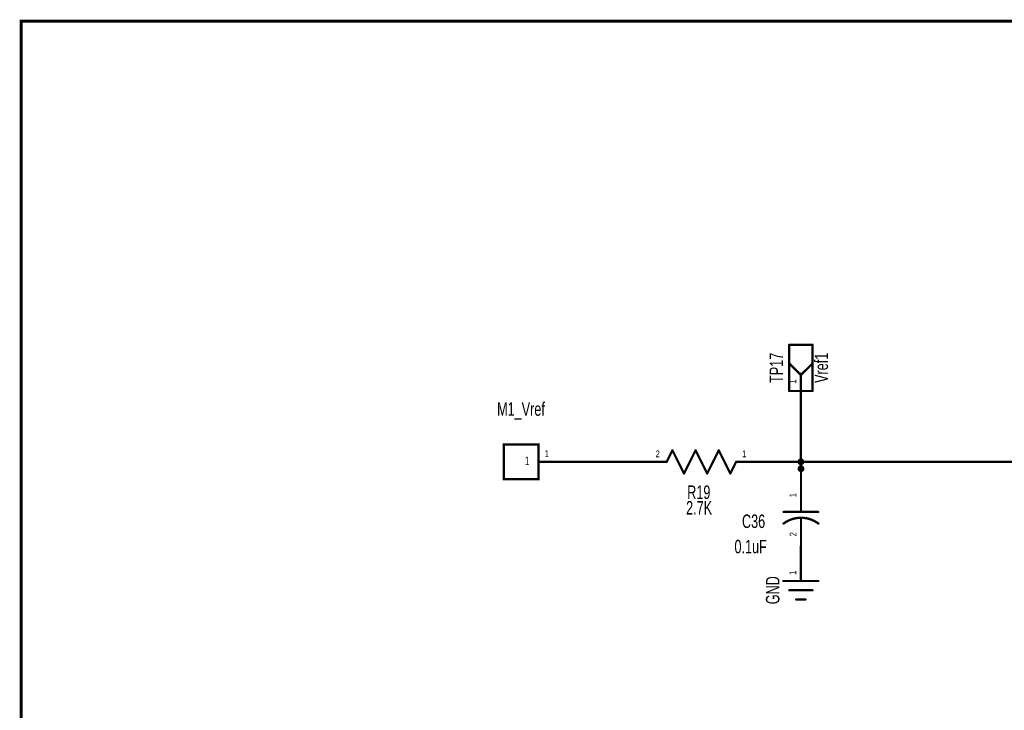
# Model space of a CAD drawing. Extents: x -2.1 to 9.4, y -2.2 to 5.9.
# Tile 2 of 7: x -2.1 to 2.2, y 2.9 to 5.9. Entities that reach past the tile are written whole.
import ezdxf
from ezdxf.enums import TextEntityAlignment as Align

# ---------------------------------------------------------------- set-up
doc = ezdxf.new("R2010")
doc.units = 0
for name, color, linetype in [('Element', 253, 'CONTINUOUS'), ('Net', 50, 'CONTINUOUS'), ('Pin', 50, 'CONTINUOUS'), ('Titles', 253, 'CONTINUOUS')]:
    doc.layers.add(name, color=color, linetype=linetype)

msp = doc.modelspace()

# ---------------------------------------------------------------- linework, layer by layer
at = {"layer": 'Element', "linetype": 'CONTINUOUS'}
for points, const_width in [([(1.2299, 4.4497, 1), (1.2349, 4.4497, 1), (1.2299, 4.4497, 1)], 0.0049), ([(1.2299, 4.4497, 1), (1.2349, 4.4497, 1), (1.2299, 4.4497, 1)], 0.0049), ([(1.3299, 4.4497, 1), (1.3349, 4.4497, 1), (1.3299, 4.4497, 1)], 0.0049), ([(1.3299, 4.4497, 1), (1.3349, 4.4497, 1), (1.3299, 4.4497, 1)], 0.0049), ([(1.2299, 4.3685, 1), (1.2349, 4.3685, 1), (1.2299, 4.3685, 1)], 0.0049), ([(1.3299, 4.3685, 1), (1.3349, 4.3685, 1), (1.3299, 4.3685, 1)], 0.0049), ([(1.2799, 4.3247, 1), (1.2849, 4.3247, 1), (1.2799, 4.3247, 1)], 0.0049), ([(1.2799, 4.3185, 1), (1.2849, 4.3185, 1), (1.2799, 4.3185, 1)], 0.0049), ([(1.2799, 4.3185, 1), (1.2849, 4.3185, 1), (1.2799, 4.3185, 1)], 0.0049), ([(1.2299, 4.2497, 1), (1.2349, 4.2497, 1), (1.2299, 4.2497, 1)], 0.0049), ([(1.2299, 4.2497, 1), (1.2349, 4.2497, 1), (1.2299, 4.2497, 1)], 0.0049), ([(1.2799, 4.2497, 1), (1.2849, 4.2497, 1), (1.2799, 4.2497, 1)], 0.0049), ([(1.3299, 4.2497, 1), (1.3349, 4.2497, 1), (1.3299, 4.2497, 1)], 0.0049), ([(1.3299, 4.2497, 1), (1.3349, 4.2497, 1), (1.3299, 4.2497, 1)], 0.0049), ([(0.7255, 3.9934, 1), (0.7305, 3.9934, 1), (0.7255, 3.9934, 1)], 0.0049), ([(0.7255, 3.9934, 1), (0.7305, 3.9934, 1), (0.7255, 3.9934, 1)], 0.0049), ([(0.8255, 3.9934, 1), (0.8305, 3.9934, 1), (0.8255, 3.9934, 1)], 0.0049), ([(0.8255, 3.9934, 1), (0.8305, 3.9934, 1), (0.8255, 3.9934, 1)], 0.0049), ([(0.9255, 3.9934, 1), (0.9305, 3.9934, 1), (0.9255, 3.9934, 1)], 0.0049), ([(0.9255, 3.9934, 1), (0.9305, 3.9934, 1), (0.9255, 3.9934, 1)], 0.0049), ([(0.7005, 3.9434, 1), (0.7055, 3.9434, 1), (0.7005, 3.9434, 1)], 0.0049), ([(1.0005, 3.9434, 1), (1.0055, 3.9434, 1), (1.0005, 3.9434, 1)], 0.0049), ([(0.7755, 3.8934, 1), (0.7805, 3.8934, 1), (0.7755, 3.8934, 1)], 0.0049), ([(0.7755, 3.8934, 1), (0.7805, 3.8934, 1), (0.7755, 3.8934, 1)], 0.0049), ([(0.8755, 3.8934, 1), (0.8805, 3.8934, 1), (0.8755, 3.8934, 1)], 0.0049), ([(0.8755, 3.8934, 1), (0.8805, 3.8934, 1), (0.8755, 3.8934, 1)], 0.0049), ([(0.9755, 3.8934, 1), (0.9805, 3.8934, 1), (0.9755, 3.8934, 1)], 0.0049), ([(0.9755, 3.8934, 1), (0.9805, 3.8934, 1), (0.9755, 3.8934, 1)], 0.0049), ([(1.2805, 3.764, 1), (1.2854, 3.764, 1), (1.2805, 3.764, 1)], 0.0049), ([(1.2055, 3.727, 1), (1.2104, 3.727, 1), (1.2055, 3.727, 1)], 0.0049), ([(1.2805, 3.727, 1), (1.2854, 3.727, 1), (1.2805, 3.727, 1)], 0.0049), ([(1.2805, 3.702, 1), (1.2854, 3.702, 1), (1.2805, 3.702, 1)], 0.0049), ([(1.3555, 3.727, 1), (1.3604, 3.727, 1), (1.3555, 3.727, 1)], 0.0049), ([(1.2052, 3.6768, 1), (1.2102, 3.6768, 1), (1.2052, 3.6768, 1)], 0.005), ([(1.2805, 3.664, 1), (1.2854, 3.664, 1), (1.2805, 3.664, 1)], 0.0049), ([(1.3557, 3.6768, 1), (1.3607, 3.6768, 1), (1.3557, 3.6768, 1)], 0.005), ([(1.205, 3.4287, 1), (1.2099, 3.4287, 1), (1.205, 3.4287, 1)], 0.0049), ([(1.355, 3.4287, 1), (1.3599, 3.4287, 1), (1.355, 3.4287, 1)], 0.0049), ([(1.23, 3.3887, 1), (1.2349, 3.3887, 1), (1.23, 3.3887, 1)], 0.0049), ([(1.33, 3.3887, 1), (1.3349, 3.3887, 1), (1.33, 3.3887, 1)], 0.0049), ([(1.26, 3.3487, 1), (1.2649, 3.3487, 1), (1.26, 3.3487, 1)], 0.0049), ([(1.3, 3.3487, 1), (1.3049, 3.3487, 1), (1.3, 3.3487, 1)], 0.0049)]:
    msp.add_lwpolyline(points, format="xyb", dxfattribs=dict(at, const_width=const_width))
for points, const_width in [([(1.2324, 4.4497), (1.3324, 4.4497)], 0.0098), ([(1.2324, 4.2497), (1.2324, 4.4497)], 0.0098), ([(1.3324, 4.4497), (1.3324, 4.2497)], 0.0098), ([(1.2324, 4.3685), (1.2824, 4.3185)], 0.0098), ([(1.3324, 4.3685), (1.2824, 4.3185)], 0.0098), ([(1.2824, 4.3247), (1.2824, 4.2497)], 0.0098), ([(1.3324, 4.2497), (1.2324, 4.2497)], 0.0098), ([(0.1499, 4.019), (0, 4.019), (0, 3.869), (0.1499, 3.869), (0.1499, 4.019)], 0.0098), ([(0.728, 3.9934), (0.703, 3.9434)], 0.0098), ([(0.778, 3.8934), (0.728, 3.9934)], 0.0098), ([(0.828, 3.9934), (0.778, 3.8934)], 0.0098), ([(0.878, 3.8934), (0.828, 3.9934)], 0.0098), ([(0.928, 3.9934), (0.878, 3.8934)], 0.0098), ([(0.978, 3.8934), (0.928, 3.9934)], 0.0098), ([(1.003, 3.9434), (0.978, 3.8934)], 0.0098), ([(1.2829, 3.764), (1.2829, 3.727)], 0.0098), ([(1.3582, 3.6768), (1.3516, 3.6815), (1.3447, 3.6857), (1.3375, 3.6895), (1.3302, 3.6927), (1.3226, 3.6956), (1.3149, 3.6979), (1.307, 3.6997), (1.299, 3.701), (1.291, 3.7017), (1.2829, 3.702), (1.2749, 3.7017), (1.2668, 3.701), (1.2589, 3.6997), (1.251, 3.6979), (1.2433, 3.6955), (1.2357, 3.6927), (1.2283, 3.6894), (1.2212, 3.6857), (1.2143, 3.6815), (1.2077, 3.6768)], 0.01), ([(1.2079, 3.727), (1.3579, 3.727)], 0.0098), ([(1.2829, 3.702), (1.2829, 3.664)], 0.0098), ([(1.2074, 3.4287), (1.3574, 3.4287)], 0.0098), ([(1.2324, 3.3887), (1.3324, 3.3887)], 0.0098), ([(1.2624, 3.3487), (1.3024, 3.3487)], 0.0098)]:
    msp.add_lwpolyline(points, dxfattribs=dict(at, const_width=const_width))
at = {"layer": 'Net', "linetype": 'CONTINUOUS', "const_width": 0.0049}
for points in [[(1.2799, 4.1747, 1), (1.2849, 4.1747, 1), (1.2799, 4.1747, 1)], [(0.2974, 3.9434, 1), (0.3024, 3.9434, 1), (0.2974, 3.9434, 1)], [(0.5505, 3.9434, 1), (0.5555, 3.9434, 1), (0.5505, 3.9434, 1)], [(1.1505, 3.9434, 1), (1.1555, 3.9434, 1), (1.1505, 3.9434, 1)], [(1.2701, 3.9434, 1), (1.275, 3.9434, 1), (1.2701, 3.9434, 1)], [(1.2706, 3.914, 1), (1.2756, 3.914, 1), (1.2706, 3.914, 1)], [(1.2799, 3.9434, 1), (1.2849, 3.9434, 1), (1.2799, 3.9434, 1)], [(1.2799, 3.914, 1), (1.2849, 3.914, 1), (1.2799, 3.914, 1)], [(1.2799, 3.914, 1), (1.2849, 3.914, 1), (1.2799, 3.914, 1)], [(1.2805, 3.9434, 1), (1.2854, 3.9434, 1), (1.2805, 3.9434, 1)], [(1.2805, 3.9434, 1), (1.2854, 3.9434, 1), (1.2805, 3.9434, 1)], [(1.2805, 3.914, 1), (1.2854, 3.914, 1), (1.2805, 3.914, 1)], [(1.2805, 3.914, 1), (1.2854, 3.914, 1), (1.2805, 3.914, 1)], [(1.2805, 3.5787, 1), (1.2854, 3.5787, 1), (1.2805, 3.5787, 1)], [(1.2805, 3.514, 1), (1.2854, 3.514, 1), (1.2805, 3.514, 1)]]:
    msp.add_lwpolyline(points, format="xyb", dxfattribs=at)
at = {"layer": 'Net', "linetype": 'CONTINUOUS', "const_width": 0.0098}
for points in [[(1.2824, 4.1747), (1.2824, 3.914)], [(1.2726, 3.9434), (1.273, 3.9404), (1.2744, 3.9377), (1.2766, 3.9355), (1.2794, 3.9341), (1.2824, 3.9336), (1.2854, 3.9341), (1.2882, 3.9355), (1.2904, 3.9377), (1.2918, 3.9404), (1.2922, 3.9434), (1.2918, 3.9465), (1.2904, 3.9492), (1.2882, 3.9514), (1.2854, 3.9528), (1.2824, 3.9533), (1.2794, 3.9528), (1.2766, 3.9514), (1.2744, 3.9492), (1.273, 3.9465), (1.2726, 3.9434)], [(0.2999, 3.9434), (0.553, 3.9434)], [(1.153, 3.9434), (1.2829, 3.9434)], [(1.2731, 3.914), (1.2736, 3.911), (1.275, 3.9082), (1.2772, 3.906), (1.2799, 3.9046), (1.2829, 3.9042), (1.286, 3.9046), (1.2887, 3.906), (1.2909, 3.9082), (1.2923, 3.911), (1.2928, 3.914), (1.2923, 3.917), (1.2909, 3.9198), (1.2887, 3.922), (1.286, 3.9234), (1.2829, 3.9238), (1.2799, 3.9234), (1.2772, 3.922), (1.275, 3.9198), (1.2736, 3.917), (1.2731, 3.914)], [(2.2759, 3.9434), (1.2824, 3.9434)], [(1.2824, 3.914), (1.2829, 3.914)], [(1.2829, 3.9434), (1.2829, 3.914)], [(1.2829, 3.5787), (1.2829, 3.514)]]:
    msp.add_lwpolyline(points, dxfattribs=at)
at = {"layer": 'Pin', "linetype": 'CONTINUOUS', "const_width": 0.0049}
for points in [[(1.2799, 4.3247, 1), (1.2849, 4.3247, 1), (1.2799, 4.3247, 1)], [(1.2799, 4.1747, 1), (1.2849, 4.1747, 1), (1.2799, 4.1747, 1)], [(0.1474, 3.944, 1), (0.1524, 3.944, 1), (0.1474, 3.944, 1)], [(0.2974, 3.944, 1), (0.3024, 3.944, 1), (0.2974, 3.944, 1)], [(0.5505, 3.9434, 1), (0.5555, 3.9434, 1), (0.5505, 3.9434, 1)], [(0.7005, 3.9434, 1), (0.7055, 3.9434, 1), (0.7005, 3.9434, 1)], [(1.0005, 3.9434, 1), (1.0055, 3.9434, 1), (1.0005, 3.9434, 1)], [(1.1505, 3.9434, 1), (1.1555, 3.9434, 1), (1.1505, 3.9434, 1)], [(1.2805, 3.914, 1), (1.2854, 3.914, 1), (1.2805, 3.914, 1)], [(1.2805, 3.764, 1), (1.2854, 3.764, 1), (1.2805, 3.764, 1)], [(1.2805, 3.664, 1), (1.2854, 3.664, 1), (1.2805, 3.664, 1)], [(1.28, 3.5787, 1), (1.2849, 3.5787, 1), (1.28, 3.5787, 1)], [(1.2805, 3.514, 1), (1.2854, 3.514, 1), (1.2805, 3.514, 1)], [(1.28, 3.4287, 1), (1.2849, 3.4287, 1), (1.28, 3.4287, 1)]]:
    msp.add_lwpolyline(points, format="xyb", dxfattribs=at)
at = {"layer": 'Pin', "linetype": 'CONTINUOUS', "const_width": 0.0098}
for points in [[(1.2824, 4.3247), (1.2824, 4.1747)], [(0.1499, 3.944), (0.2999, 3.944)], [(0.703, 3.9434), (0.553, 3.9434)], [(1.003, 3.9434), (1.153, 3.9434)], [(1.2829, 3.764), (1.2829, 3.914)], [(1.2829, 3.664), (1.2829, 3.514)], [(1.2824, 3.4287), (1.2824, 3.5787)]]:
    msp.add_lwpolyline(points, dxfattribs=at)
at = {"layer": 'Titles', "linetype": 'CONTINUOUS', "const_width": 0.0131}
msp.add_lwpolyline([(9.4095, -2.2204), (-2.0835, -2.2204), (-2.0835, 5.8476), (9.4095, 5.8476), (9.4095, -2.2204)], dxfattribs=at)

# ---------------------------------------------------------------- texts
at = {"layer": 'Element', "width": 0.7}
for s, p in [('TP17', (1.2233, 4.3497)), ('GND', (1.2074, 3.3887))]:
    msp.add_text(s, height=0.0583, rotation=90, dxfattribs=at).set_placement(p, align=Align.BOTTOM_CENTER)
msp.add_text('Vref1', height=0.0583, rotation=90, dxfattribs=at).set_placement((1.3414, 4.3497), align=Align.TOP_CENTER)
for s, p in [('M1_Vref', (0.0741, 4.125)), ('R19', (0.8418, 3.7656)), ('C36', (1.0783, 3.6403)), ('0.1uF', (1.0656, 3.5308))]:
    msp.add_text(s, height=0.0583, dxfattribs=at).set_placement(p, align=Align.BOTTOM_CENTER)
msp.add_text('2.7K', height=0.0583, dxfattribs=at).set_placement((0.8431, 3.7741), align=Align.TOP_CENTER)
at = {"layer": 'Pin', "width": 0.7}
for s, p in [('1', (1.2332, 4.2821)), ('1', (1.2337, 3.7903)), ('2', (1.2337, 3.6214)), ('1', (1.2332, 3.4549))]:
    msp.add_text(s, height=0.0292, rotation=90, dxfattribs=at).set_placement(p, align=Align.TOP_LEFT)
for s, height, p in [('1', 0.0365, (0.0908, 3.9658)), ('1', 0.0292, (0.1761, 3.9932)), ('2', 0.0292, (0.6554, 3.9927)), ('1', 0.0292, (1.0292, 3.9927))]:
    msp.add_text(s, height=height, dxfattribs=at).set_placement(p, align=Align.TOP_LEFT)

doc.saveas('drawing.dxf')
